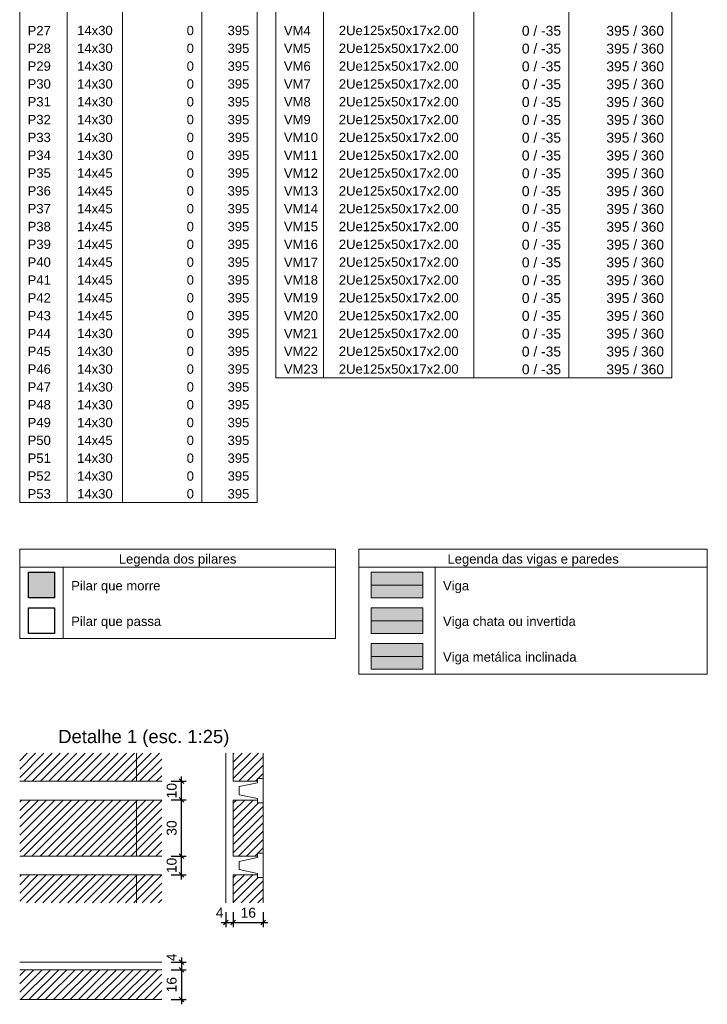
# Model space of a CAD drawing. Header units: millimetres. Extents: x 10906 to 25863, y 1966 to 4861.
# Tile 94 of 163: x 11503 to 11518, y 2933 to 2954. Entities that reach past the tile are written whole.
import ezdxf

# ---------------------------------------------------------------- set-up
doc = ezdxf.new("R2010")
doc.units = ezdxf.units.MM
for name, color, linetype, lineweight in [('FO-Cotas', 4, 'Continuous', 5), ('FO-Eixos', 5, 'Continuous', 5), ('FO-Hachura pilar que morre', 106, 'Continuous', 5), ('FO-Hachura viga', 41, 'Continuous', 5), ('FO-Hachura viga chata ou invertida', 70, 'Continuous', 5), ('FO-Hachura viga genérica inclinada', 243, 'Continuous', 5), ('FO-Hachuras das lajes', 1, 'Continuous', 20), ('FO-Pilares', 4, 'Continuous', 30), ('FO-Textos das lajes', 3, 'Continuous', 20), ('FO-Textos das vigas', 7, 'Continuous', 5), ('FO-Textos dos pilares', 7, 'Continuous', 5), ('FO-Títulos', 7, 'Continuous', 20), ('FO-Vigas', 1, 'Continuous', 20), ('FO-Vigas genéricas', 1, 'Continuous', 20)]:
    doc.layers.add(name, color=color, linetype=linetype, lineweight=lineweight)
doc.styles.add('Arial', font='arial.ttf')
doc.styles.get("Standard").update_dxf_attribs({"font": 'arial.ttf'})
doc.dimstyles.new('UM_25.000000', dxfattribs={"dimtxt": 0.18, "dimasz": 0.1, "dimexe": 0.1, "dimexo": 0.2, "dimgap": 0, "dimtad": 1, "dimtih": 1, "dimtoh": 1, "dimdec": 1, "dimlfac": 25, "dimzin": 0, "dimdsep": 46, "dimtxsty": 'Standard', "dimcen": 0.09, "dimdle": 0.1, "dimclrd": 256, "dimclre": 256, "dimclrt": 7, "dimadec": 1, "dimazin": 2, "dimtfac": 1, "dimtdec": 1, "dimtofl": 0, "dimtmove": 0, "dimatfit": 3, "dimfxl": 1, "dimtolj": 1, "dimarcsym": 0})
pattern_1 = [(45, (11416.3288, 2946.89336), (-0.08838835, 0.08838835), [])]

# ---------------------------------------------------------------- blocks, each defined once
blk = doc.blocks.new('_Oblique')
at = {"color": 0, "linetype": 'ByBlock', "lineweight": -2}
blk.add_line((-0.5, -0.5), (0.5, 0.5), dxfattribs=at)
blk = doc.blocks.new('*D454')
at = {"layer": 'Defpoints', "color": 0, "linetype": 'Continuous', "transparency": 16777216}
for p in [(11506.45, 2937.547), (11506.874, 2937.547), (11506.45, 2937.147)]:
    blk.add_point(p, dxfattribs=at)
at = {"layer": 'FO-Cotas', "linetype": 'Continuous', "lineweight": -2, "transparency": 16777216}
for p, q in [((11506.874, 2937.047), (11506.874, 2937.647)), ((11506.65, 2937.547), (11506.974, 2937.547)), ((11506.65, 2937.147), (11506.974, 2937.147))]:
    blk.add_line(p, q, dxfattribs=at)
at = {"layer": 'FO-Cotas', "linetype": 'Continuous', "lineweight": -2, "transparency": 16777216, "xscale": 0.1, "yscale": 0.1, "zscale": 0.1}
for p, rotation in [((11506.874, 2937.547), 90), ((11506.874, 2937.147), 270)]:
    blk.add_blockref('_Oblique', p, dxfattribs=dict(at, rotation=rotation))
at = {"layer": 'FO-Cotas', "color": 7, "linetype": 'Continuous', "transparency": 16777216, "insert": (11506.662, 2937.347), "char_height": 0.2118, "attachment_point": 5, "rotation": 90, "style": 'Arial'}
blk.add_mtext('\\A1;10', dxfattribs=at)
blk = doc.blocks.new('*D455')
at = {"layer": 'Defpoints', "color": 0, "linetype": 'Continuous', "transparency": 16777216}
for p in [(11506.45, 2937.147), (11506.874, 2937.147), (11506.45, 2935.947)]:
    blk.add_point(p, dxfattribs=at)
at = {"layer": 'FO-Cotas', "linetype": 'Continuous', "lineweight": -2, "transparency": 16777216}
for p, q in [((11506.874, 2935.847), (11506.874, 2937.247)), ((11506.65, 2937.147), (11506.974, 2937.147)), ((11506.65, 2935.947), (11506.974, 2935.947))]:
    blk.add_line(p, q, dxfattribs=at)
at = {"layer": 'FO-Cotas', "linetype": 'Continuous', "lineweight": -2, "transparency": 16777216, "xscale": 0.1, "yscale": 0.1, "zscale": 0.1}
for p, rotation in [((11506.874, 2937.147), 90), ((11506.874, 2935.947), 270)]:
    blk.add_blockref('_Oblique', p, dxfattribs=dict(at, rotation=rotation))
at = {"layer": 'FO-Cotas', "color": 7, "linetype": 'Continuous', "transparency": 16777216, "insert": (11506.662, 2936.547), "char_height": 0.2118, "attachment_point": 5, "rotation": 90, "style": 'Arial'}
blk.add_mtext('\\A1;30', dxfattribs=at)
blk = doc.blocks.new('*D456')
at = {"layer": 'Defpoints', "color": 0, "linetype": 'Continuous', "transparency": 16777216}
for p in [(11506.45, 2935.947), (11506.874, 2935.947), (11506.45, 2935.547)]:
    blk.add_point(p, dxfattribs=at)
at = {"layer": 'FO-Cotas', "linetype": 'Continuous', "lineweight": -2, "transparency": 16777216}
for p, q in [((11506.874, 2935.447), (11506.874, 2936.047)), ((11506.65, 2935.947), (11506.974, 2935.947)), ((11506.65, 2935.547), (11506.974, 2935.547))]:
    blk.add_line(p, q, dxfattribs=at)
at = {"layer": 'FO-Cotas', "linetype": 'Continuous', "lineweight": -2, "transparency": 16777216, "xscale": 0.1, "yscale": 0.1, "zscale": 0.1}
for p, rotation in [((11506.874, 2935.947), 90), ((11506.874, 2935.547), 270)]:
    blk.add_blockref('_Oblique', p, dxfattribs=dict(at, rotation=rotation))
at = {"layer": 'FO-Cotas', "color": 7, "linetype": 'Continuous', "transparency": 16777216, "insert": (11506.662, 2935.747), "char_height": 0.2118, "attachment_point": 5, "rotation": 90, "style": 'Arial'}
blk.add_mtext('\\A1;10', dxfattribs=at)
blk = doc.blocks.new('*D450')
at = {"layer": 'Defpoints', "color": 0, "linetype": 'Continuous', "transparency": 16777216}
for p in [(11507.821, 2934.947), (11507.981, 2934.947), (11507.981, 2934.523)]:
    blk.add_point(p, dxfattribs=at)
at = {"layer": 'FO-Cotas', "linetype": 'Continuous', "lineweight": -2, "transparency": 16777216}
for p, q in [((11507.821, 2934.747), (11507.821, 2934.423)), ((11507.981, 2934.747), (11507.981, 2934.423)), ((11507.721, 2934.523), (11508.081, 2934.523))]:
    blk.add_line(p, q, dxfattribs=at)
at = {"layer": 'FO-Cotas', "linetype": 'Continuous', "lineweight": -2, "transparency": 16777216, "xscale": 0.1, "yscale": 0.1, "zscale": 0.1, "rotation": 180}
blk.add_blockref('_Oblique', (11507.821, 2934.523), dxfattribs=at)
at = {"layer": 'FO-Cotas', "linetype": 'Continuous', "lineweight": -2, "transparency": 16777216, "xscale": 0.1, "yscale": 0.1, "zscale": 0.1}
blk.add_blockref('_Oblique', (11507.981, 2934.523), dxfattribs=at)
at = {"layer": 'FO-Cotas', "color": 7, "linetype": 'Continuous', "transparency": 16777216, "insert": (11507.687, 2934.735), "char_height": 0.2118, "attachment_point": 5, "rotation": 0.0057, "style": 'Arial'}
blk.add_mtext('\\A1;4', dxfattribs=at)
blk = doc.blocks.new('*D451')
at = {"layer": 'Defpoints', "color": 0, "linetype": 'Continuous', "transparency": 16777216}
for p in [(11507.981, 2934.947), (11508.621, 2934.947), (11508.621, 2934.523)]:
    blk.add_point(p, dxfattribs=at)
at = {"layer": 'FO-Cotas', "linetype": 'Continuous', "lineweight": -2, "transparency": 16777216}
for p, q in [((11507.981, 2934.747), (11507.981, 2934.423)), ((11508.621, 2934.747), (11508.621, 2934.423)), ((11507.881, 2934.523), (11508.721, 2934.523))]:
    blk.add_line(p, q, dxfattribs=at)
at = {"layer": 'FO-Cotas', "linetype": 'Continuous', "lineweight": -2, "transparency": 16777216, "xscale": 0.1, "yscale": 0.1, "zscale": 0.1, "rotation": 180}
blk.add_blockref('_Oblique', (11507.981, 2934.523), dxfattribs=at)
at = {"layer": 'FO-Cotas', "linetype": 'Continuous', "lineweight": -2, "transparency": 16777216, "xscale": 0.1, "yscale": 0.1, "zscale": 0.1}
blk.add_blockref('_Oblique', (11508.621, 2934.523), dxfattribs=at)
at = {"layer": 'FO-Cotas', "color": 7, "linetype": 'Continuous', "transparency": 16777216, "insert": (11508.301, 2934.735), "char_height": 0.2118, "attachment_point": 5, "rotation": 0.0057, "style": 'Arial'}
blk.add_mtext('\\A1;16', dxfattribs=at)
blk = doc.blocks.new('*D452')
at = {"layer": 'Defpoints', "color": 0, "linetype": 'Continuous', "transparency": 16777216}
for p in [(11506.45, 2933.676), (11506.45, 2933.516), (11506.874, 2933.516)]:
    blk.add_point(p, dxfattribs=at)
at = {"layer": 'FO-Cotas', "linetype": 'Continuous', "lineweight": -2, "transparency": 16777216}
for p, q in [((11506.65, 2933.676), (11506.974, 2933.676)), ((11506.874, 2933.776), (11506.874, 2933.416)), ((11506.65, 2933.516), (11506.974, 2933.516))]:
    blk.add_line(p, q, dxfattribs=at)
at = {"layer": 'FO-Cotas', "linetype": 'Continuous', "lineweight": -2, "transparency": 16777216, "xscale": 0.1, "yscale": 0.1, "zscale": 0.1}
for p, rotation in [((11506.874, 2933.676), 90), ((11506.874, 2933.516), 270)]:
    blk.add_blockref('_Oblique', p, dxfattribs=dict(at, rotation=rotation))
at = {"layer": 'FO-Cotas', "color": 7, "linetype": 'Continuous', "transparency": 16777216, "insert": (11506.662, 2933.782), "char_height": 0.2118, "attachment_point": 5, "rotation": 90, "style": 'Arial'}
blk.add_mtext('\\A1;4', dxfattribs=at)
blk = doc.blocks.new('*D453')
at = {"layer": 'Defpoints', "color": 0, "linetype": 'Continuous', "transparency": 16777216}
for p in [(11506.45, 2933.516), (11506.45, 2932.876), (11506.874, 2932.876)]:
    blk.add_point(p, dxfattribs=at)
at = {"layer": 'FO-Cotas', "linetype": 'Continuous', "lineweight": -2, "transparency": 16777216}
for p, q in [((11506.65, 2933.516), (11506.974, 2933.516)), ((11506.874, 2933.616), (11506.874, 2932.776)), ((11506.65, 2932.876), (11506.974, 2932.876))]:
    blk.add_line(p, q, dxfattribs=at)
at = {"layer": 'FO-Cotas', "linetype": 'Continuous', "lineweight": -2, "transparency": 16777216, "xscale": 0.1, "yscale": 0.1, "zscale": 0.1}
for p, rotation in [((11506.874, 2933.516), 90), ((11506.874, 2932.876), 270)]:
    blk.add_blockref('_Oblique', p, dxfattribs=dict(at, rotation=rotation))
at = {"layer": 'FO-Cotas', "color": 7, "linetype": 'Continuous', "transparency": 16777216, "insert": (11506.662, 2933.196), "char_height": 0.2118, "attachment_point": 5, "rotation": 90, "style": 'Arial'}
blk.add_mtext('\\A1;16', dxfattribs=at)

msp = doc.modelspace()

# ---------------------------------------------------------------- hatches: boundary and pattern name
at = {"layer": 'FO-Hachura pilar que morre', "linetype": 'Continuous'}
msp.add_hatch(color=256, dxfattribs=at).paths.add_polyline_path([(11503.60092, 2941.4688), (11503.60092, 2942.01948), (11504.1516, 2942.01948), (11504.1516, 2941.4688), (11503.60092, 2941.4688)])
at = {"layer": 'FO-Hachura viga', "linetype": 'Continuous'}
msp.add_hatch(color=256, dxfattribs=at).paths.add_polyline_path([(11510.93147, 2941.4688), (11510.93147, 2942.01948), (11512.03283, 2942.01948), (11512.03283, 2941.4688), (11510.93147, 2941.4688)])
at = {"layer": 'FO-Hachura viga chata ou invertida', "linetype": 'Continuous'}
msp.add_hatch(color=256, dxfattribs=at).paths.add_polyline_path([(11510.93147, 2940.70632), (11510.93147, 2941.257), (11512.03283, 2941.257), (11512.03283, 2940.70632), (11510.93147, 2940.70632)])
at = {"layer": 'FO-Hachura viga genérica inclinada', "linetype": 'Continuous'}
msp.add_hatch(color=256, dxfattribs=at).paths.add_polyline_path([(11510.93147, 2939.94384), (11510.93147, 2940.49452), (11512.03283, 2940.49452), (11512.03283, 2939.94384), (11510.93147, 2939.94384)])
at = {"layer": 'FO-Hachuras das lajes', "linetype": 'Continuous'}
h = msp.add_hatch(dxfattribs=at)
h.set_pattern_fill('ANSI31', color=256, style=0)
h.set_pattern_definition(pattern_1)
h.paths.add_polyline_path([(11503.4103, 2937.5468), (11503.4103, 2938.1468), (11506.4503, 2938.1468), (11506.4503, 2937.5468), (11503.4103, 2937.5468)])
h = msp.add_hatch(dxfattribs=at)
h.set_pattern_fill('ANSI31', color=256, style=0)
h.set_pattern_definition(pattern_1)
h.paths.add_polyline_path([(11507.9811, 2937.5468), (11507.9811, 2938.1468), (11508.6211, 2938.1468), (11508.6211, 2937.6068), (11508.5011, 2937.6068), (11508.5011, 2937.5468), (11507.9811, 2937.5468)])
h = msp.add_hatch(dxfattribs=at)
h.set_pattern_fill('ANSI31', color=256, style=0)
h.set_pattern_definition(pattern_1)
h.paths.add_polyline_path([(11503.4103, 2937.1468), (11506.4503, 2937.1468), (11506.4503, 2935.9468), (11503.4103, 2935.9468), (11503.4103, 2937.1468)])
h = msp.add_hatch(dxfattribs=at)
h.set_pattern_fill('ANSI31', color=256, style=0)
h.set_pattern_definition(pattern_1)
h.paths.add_polyline_path([(11507.9811, 2937.1468), (11508.5011, 2937.1468), (11508.5011, 2937.0868), (11508.6211, 2937.0868), (11508.6211, 2936.0068), (11508.5011, 2936.0068), (11508.5011, 2935.9468), (11507.9811, 2935.9468), (11507.9811, 2937.1468)])
h = msp.add_hatch(dxfattribs=at)
h.set_pattern_fill('ANSI31', color=256, style=0)
h.set_pattern_definition(pattern_1)
h.paths.add_polyline_path([(11503.4103, 2935.5468), (11506.4503, 2935.5468), (11506.4503, 2934.9468), (11503.4103, 2934.9468), (11503.4103, 2935.5468)])
h = msp.add_hatch(dxfattribs=at)
h.set_pattern_fill('ANSI31', color=256, style=0)
h.set_pattern_definition(pattern_1)
h.paths.add_polyline_path([(11507.9811, 2934.9468), (11507.9811, 2935.5468), (11508.5011, 2935.5468), (11508.5011, 2935.4868), (11508.6211, 2935.4868), (11508.6211, 2934.9468), (11507.9811, 2934.9468)])
h = msp.add_hatch(dxfattribs=at)
h.set_pattern_fill('ANSI31', color=256, style=0)
h.set_pattern_definition(pattern_1)
h.paths.add_polyline_path([(11503.4103, 2933.516), (11506.4503, 2933.516), (11506.4503, 2932.876), (11503.4103, 2932.876), (11503.4103, 2933.516)])

# ---------------------------------------------------------------- linework, layer by layer
at = {"layer": 'FO-Eixos'}
for p, q in [((11510.93147, 2941.74414), (11512.03283, 2941.74414)), ((11510.93147, 2940.98166), (11512.03283, 2940.98166)), ((11510.93147, 2940.21918), (11512.03283, 2940.21918))]:
    msp.add_line(p, q, dxfattribs=at)
at = {"layer": 'FO-Eixos', "linetype": 'Continuous'}
for p, q in [((11505.9103, 2937.5468), (11505.9103, 2938.1468)), ((11505.9103, 2935.9468), (11505.9103, 2937.1468)), ((11505.9103, 2935.5468), (11505.9103, 2934.9468))]:
    msp.add_line(p, q, dxfattribs=at)
at = {"layer": 'FO-Hachuras das lajes', "linetype": 'Continuous'}
for p, q in [((11508.6211, 2937.6068), (11508.6211, 2938.1468)), ((11508.6211, 2936.0068), (11508.6211, 2937.0868)), ((11508.6211, 2934.9468), (11508.6211, 2935.4868)), ((11503.4103, 2932.876), (11506.4503, 2932.876))]:
    msp.add_line(p, q, dxfattribs=at)
at = {"layer": 'FO-Pilares'}
for points in [[(11503.60092, 2941.4688), (11503.60092, 2942.01948), (11504.1516, 2942.01948), (11504.1516, 2941.4688), (11503.60092, 2941.4688)], [(11503.60092, 2940.70632), (11503.60092, 2941.257), (11504.1516, 2941.257), (11504.1516, 2940.70632), (11503.60092, 2940.70632)]]:
    msp.add_lwpolyline(points, close=True, dxfattribs=at)
at = {"layer": 'FO-Textos das lajes', "linetype": 'Continuous'}
for p, q in [((11507.8211, 2934.9468), (11507.8211, 2938.1468)), ((11507.9811, 2937.5468), (11507.9811, 2938.1468)), ((11503.4103, 2937.5468), (11504.0103, 2937.5468)), ((11504.0103, 2937.5468), (11504.3303, 2937.5468)), ((11504.3303, 2937.5468), (11505.5303, 2937.5468)), ((11505.5303, 2937.5468), (11505.8503, 2937.5468)), ((11505.8503, 2937.5468), (11506.4503, 2937.5468)), ((11507.9811, 2937.5468), (11508.5011, 2937.5468)), ((11503.4103, 2937.1468), (11504.0103, 2937.1468)), ((11504.0103, 2937.1468), (11504.3303, 2937.1468)), ((11504.3303, 2937.1468), (11505.5303, 2937.1468)), ((11505.5303, 2937.1468), (11505.8503, 2937.1468)), ((11505.8503, 2937.1468), (11506.4503, 2937.1468)), ((11507.9811, 2935.9468), (11507.9811, 2937.1468)), ((11507.9811, 2937.1468), (11508.5011, 2937.1468)), ((11503.4103, 2935.9468), (11504.0103, 2935.9468)), ((11504.0103, 2935.9468), (11504.3303, 2935.9468)), ((11504.3303, 2935.9468), (11505.5303, 2935.9468)), ((11505.5303, 2935.9468), (11505.8503, 2935.9468)), ((11505.8503, 2935.9468), (11506.4503, 2935.9468)), ((11507.9811, 2935.9468), (11508.5011, 2935.9468)), ((11503.4103, 2935.5468), (11504.0103, 2935.5468)), ((11504.0103, 2935.5468), (11504.3303, 2935.5468)), ((11504.3303, 2935.5468), (11505.5303, 2935.5468)), ((11505.5303, 2935.5468), (11505.8503, 2935.5468)), ((11505.8503, 2935.5468), (11506.4503, 2935.5468)), ((11507.9811, 2934.9468), (11507.9811, 2935.5468)), ((11507.9811, 2935.5468), (11508.5011, 2935.5468)), ((11503.4103, 2933.676), (11506.4503, 2933.676)), ((11503.4103, 2933.516), (11506.4503, 2933.516))]:
    msp.add_line(p, q, dxfattribs=at)
for points in [[(11508.6211, 2937.0868), (11508.5011, 2937.0868), (11508.5011, 2937.1768), (11508.1091, 2937.26013), (11508.1091, 2937.43346), (11508.5011, 2937.5168), (11508.5011, 2937.6068), (11508.6211, 2937.6068), (11508.6211, 2937.0868)], [(11508.6211, 2935.4868), (11508.5011, 2935.4868), (11508.5011, 2935.5768), (11508.1091, 2935.66013), (11508.1091, 2935.83346), (11508.5011, 2935.9168), (11508.5011, 2936.0068), (11508.6211, 2936.0068), (11508.6211, 2935.4868)]]:
    msp.add_lwpolyline(points, close=True, dxfattribs=at)
at = {"layer": 'FO-Textos das vigas'}
for p, q in [((11508.8935, 2964.85932), (11508.8935, 2946.17856)), ((11517.3655, 2964.85932), (11517.3655, 2946.17856)), ((11509.91014, 2964.47808), (11509.91014, 2946.17856)), ((11513.1295, 2964.47808), (11513.1295, 2946.17856)), ((11515.16278, 2964.47808), (11515.16278, 2946.17856)), ((11508.8935, 2946.17856), (11517.3655, 2946.17856)), ((11503.4103, 2942.50988), (11510.16672, 2942.50988)), ((11503.4103, 2942.50988), (11503.4103, 2940.60368)), ((11510.16672, 2942.50988), (11510.16672, 2940.60368)), ((11510.66672, 2942.50988), (11518.12208, 2942.50988)), ((11510.66672, 2942.50988), (11510.66672, 2939.8412)), ((11518.12208, 2942.50988), (11518.12208, 2939.8412)), ((11503.4103, 2942.12864), (11510.16672, 2942.12864)), ((11504.34222, 2942.12864), (11504.34222, 2940.60368)), ((11510.66672, 2942.12864), (11518.12208, 2942.12864)), ((11512.29758, 2942.12864), (11512.29758, 2939.8412)), ((11503.4103, 2940.60368), (11510.16672, 2940.60368)), ((11510.66672, 2939.8412), (11518.12208, 2939.8412))]:
    msp.add_line(p, q, dxfattribs=at)
at = {"layer": 'FO-Textos dos pilares'}
for p, q in [((11503.4103, 2964.85932), (11503.4103, 2943.50988)), ((11508.4935, 2964.85932), (11508.4935, 2943.50988)), ((11504.42694, 2964.47808), (11504.42694, 2943.50988)), ((11505.61302, 2964.47808), (11505.61302, 2943.50988)), ((11507.30742, 2964.47808), (11507.30742, 2943.50988)), ((11503.4103, 2943.50988), (11508.4935, 2943.50988))]:
    msp.add_line(p, q, dxfattribs=at)
at = {"layer": 'FO-Vigas'}
for points in [[(11510.93147, 2941.4688), (11510.93147, 2942.01948), (11512.03283, 2942.01948), (11512.03283, 2941.4688), (11510.93147, 2941.4688)], [(11510.93147, 2940.70632), (11510.93147, 2941.257), (11512.03283, 2941.257), (11512.03283, 2940.70632), (11510.93147, 2940.70632)]]:
    msp.add_lwpolyline(points, close=True, dxfattribs=at)
at = {"layer": 'FO-Vigas genéricas'}
msp.add_lwpolyline([(11510.93147, 2939.94384), (11510.93147, 2940.49452), (11512.03283, 2940.49452), (11512.03283, 2939.94384), (11510.93147, 2939.94384)], close=True, dxfattribs=at)

# ---------------------------------------------------------------- texts
at = {"layer": 'FO-Textos das vigas', "linetype": 'Continuous', "line_spacing_factor": 0.798, "style": 'Arial'}
for s, insert, char_height, width, attachment_point in [('VM4', (11509.06294, 2953.50684), 0.2, 1.2129634, 7), ('2Ue125x50x17x2.00', (11511.51982, 2953.50684), 0.2, 5.392226, 8), ('0 / -35', (11514.99334, 2953.49479), 0.2118, 1.6831161, 9), ('395 / 360', (11517.19606, 2953.49478), 0.2118, 2.4768748, 9), ('VM5', (11509.06294, 2953.1256), 0.2, 1.2129634, 7), ('2Ue125x50x17x2.00', (11511.51982, 2953.1256), 0.2, 5.392226, 8), ('0 / -35', (11514.99334, 2953.11355), 0.2118, 1.6831161, 9), ('395 / 360', (11517.19606, 2953.11354), 0.2118, 2.4768748, 9), ('0 / -35', (11514.99334, 2952.73231), 0.2118, 1.6831161, 9), ('395 / 360', (11517.19606, 2952.7323), 0.2118, 2.4768748, 9), ('VM6', (11509.06294, 2952.74436), 0.2, 1.2129634, 7), ('2Ue125x50x17x2.00', (11511.51982, 2952.74436), 0.2, 5.392226, 8), ('VM7', (11509.06294, 2952.36312), 0.2, 1.2129634, 7), ('2Ue125x50x17x2.00', (11511.51982, 2952.36312), 0.2, 5.392226, 8), ('0 / -35', (11514.99334, 2952.35107), 0.2118, 1.6831161, 9), ('395 / 360', (11517.19606, 2952.35106), 0.2118, 2.4768748, 9), ('VM8', (11509.06294, 2951.98188), 0.2, 1.2129634, 7), ('2Ue125x50x17x2.00', (11511.51982, 2951.98188), 0.2, 5.392226, 8), ('0 / -35', (11514.99334, 2951.96983), 0.2118, 1.6831161, 9), ('395 / 360', (11517.19606, 2951.96982), 0.2118, 2.4768748, 9), ('VM9', (11509.06294, 2951.60064), 0.2, 1.2129634, 7), ('2Ue125x50x17x2.00', (11511.51982, 2951.60064), 0.2, 5.392226, 8), ('0 / -35', (11514.99334, 2951.58859), 0.2118, 1.6831161, 9), ('395 / 360', (11517.19606, 2951.58858), 0.2118, 2.4768748, 9), ('VM10', (11509.06294, 2951.2194), 0.2, 1.540636, 7), ('2Ue125x50x17x2.00', (11511.51982, 2951.2194), 0.2, 5.392226, 8), ('0 / -35', (11514.99334, 2951.20735), 0.2118, 1.6831161, 9), ('395 / 360', (11517.19606, 2951.20734), 0.2118, 2.4768748, 9), ('VM11', (11509.06294, 2950.83816), 0.2, 1.540636, 7), ('2Ue125x50x17x2.00', (11511.51982, 2950.83816), 0.2, 5.392226, 8), ('0 / -35', (11514.99334, 2950.82611), 0.2118, 1.6831161, 9), ('395 / 360', (11517.19606, 2950.8261), 0.2118, 2.4768748, 9), ('VM12', (11509.06294, 2950.45692), 0.2, 1.540636, 7), ('2Ue125x50x17x2.00', (11511.51982, 2950.45692), 0.2, 5.392226, 8), ('0 / -35', (11514.99334, 2950.44487), 0.2118, 1.6831161, 9), ('395 / 360', (11517.19606, 2950.44486), 0.2118, 2.4768748, 9), ('VM13', (11509.06294, 2950.07568), 0.2, 1.540636, 7), ('2Ue125x50x17x2.00', (11511.51982, 2950.07568), 0.2, 5.392226, 8), ('0 / -35', (11514.99334, 2950.06363), 0.2118, 1.6831161, 9), ('395 / 360', (11517.19606, 2950.06362), 0.2118, 2.4768748, 9), ('VM14', (11509.06294, 2949.69444), 0.2, 1.540636, 7), ('2Ue125x50x17x2.00', (11511.51982, 2949.69444), 0.2, 5.392226, 8), ('0 / -35', (11514.99334, 2949.68239), 0.2118, 1.6831161, 9), ('395 / 360', (11517.19606, 2949.68238), 0.2118, 2.4768748, 9), ('VM15', (11509.06294, 2949.3132), 0.2, 1.540636, 7), ('2Ue125x50x17x2.00', (11511.51982, 2949.3132), 0.2, 5.392226, 8), ('0 / -35', (11514.99334, 2949.30115), 0.2118, 1.6831161, 9), ('395 / 360', (11517.19606, 2949.30114), 0.2118, 2.4768748, 9), ('VM16', (11509.06294, 2948.93196), 0.2, 1.540636, 7), ('2Ue125x50x17x2.00', (11511.51982, 2948.93196), 0.2, 5.392226, 8), ('0 / -35', (11514.99334, 2948.91991), 0.2118, 1.6831161, 9), ('395 / 360', (11517.19606, 2948.9199), 0.2118, 2.4768748, 9), ('VM17', (11509.06294, 2948.55072), 0.2, 1.540636, 7), ('2Ue125x50x17x2.00', (11511.51982, 2948.55072), 0.2, 5.392226, 8), ('0 / -35', (11514.99334, 2948.53867), 0.2118, 1.6831161, 9), ('395 / 360', (11517.19606, 2948.53866), 0.2118, 2.4768748, 9), ('VM18', (11509.06294, 2948.16948), 0.2, 1.540636, 7), ('2Ue125x50x17x2.00', (11511.51982, 2948.16948), 0.2, 5.392226, 8), ('0 / -35', (11514.99334, 2948.15743), 0.2118, 1.6831161, 9), ('395 / 360', (11517.19606, 2948.15742), 0.2118, 2.4768748, 9), ('VM19', (11509.06294, 2947.78824), 0.2, 1.540636, 7), ('2Ue125x50x17x2.00', (11511.51982, 2947.78824), 0.2, 5.392226, 8), ('0 / -35', (11514.99334, 2947.77619), 0.2118, 1.6831161, 9), ('395 / 360', (11517.19606, 2947.77618), 0.2118, 2.4768748, 9), ('VM20', (11509.06294, 2947.407), 0.2, 1.540636, 7), ('2Ue125x50x17x2.00', (11511.51982, 2947.407), 0.2, 5.392226, 8), ('0 / -35', (11514.99334, 2947.39495), 0.2118, 1.6831161, 9), ('395 / 360', (11517.19606, 2947.39494), 0.2118, 2.4768748, 9), ('VM21', (11509.06294, 2947.02576), 0.2, 1.540636, 7), ('2Ue125x50x17x2.00', (11511.51982, 2947.02576), 0.2, 5.392226, 8), ('0 / -35', (11514.99334, 2947.01371), 0.2118, 1.6831161, 9), ('395 / 360', (11517.19606, 2947.0137), 0.2118, 2.4768748, 9), ('0 / -35', (11514.99334, 2946.63247), 0.2118, 1.6831161, 9), ('395 / 360', (11517.19606, 2946.63246), 0.2118, 2.4768748, 9), ('VM22', (11509.06294, 2946.64452), 0.2, 1.540636, 7), ('2Ue125x50x17x2.00', (11511.51982, 2946.64452), 0.2, 5.392226, 8), ('VM23', (11509.06294, 2946.26328), 0.2, 1.540636, 7), ('2Ue125x50x17x2.00', (11511.51982, 2946.26328), 0.2, 5.392226, 8), ('0 / -35', (11514.99334, 2946.25123), 0.2118, 1.6831161, 9), ('395 / 360', (11517.19606, 2946.25122), 0.2118, 2.4768748, 9), ('Legenda dos pilares', (11506.7888, 2942.14336), 0.2, 5.3008952, 8), ('Legenda das vigas e paredes', (11514.3948, 2942.14336), 0.2, 7.7218667, 8), ('Pilar que morre', (11504.5118, 2941.57136), 0.2, 4.0215666, 7), ('Viga', (11512.4668, 2941.57136), 0.2, 1.1789329, 7), ('Pilar que passa', (11504.5118, 2940.80936), 0.2, 4.0588564, 7), ('Viga chata ou invertida', (11512.4668, 2940.80936), 0.2, 5.9893231, 7), ('Viga metálica inclinada', (11512.4668, 2940.04636), 0.2, 6.0897188, 7)]:
    msp.add_mtext(s, dxfattribs=dict(at, insert=insert, char_height=char_height, width=width, attachment_point=attachment_point))
at = {"layer": 'FO-Textos dos pilares', "linetype": 'Continuous', "char_height": 0.2, "line_spacing_factor": 0.798, "style": 'Arial'}
for s, insert, width, attachment_point in [('P27', (11503.57974, 2953.50684), 1.0491271, 7), ('14x30', (11505.01998, 2953.50684), 1.6009967, 8), ('0', (11507.13798, 2953.50684), 0.3276726, 9), ('395', (11508.32406, 2953.50684), 0.9830177, 9), ('P28', (11503.57974, 2953.1256), 1.0491271, 7), ('14x30', (11505.01998, 2953.1256), 1.6009967, 8), ('0', (11507.13798, 2953.1256), 0.3276726, 9), ('395', (11508.32406, 2953.1256), 0.9830177, 9), ('P29', (11503.57974, 2952.74436), 1.0491271, 7), ('14x30', (11505.01998, 2952.74436), 1.6009967, 8), ('0', (11507.13798, 2952.74436), 0.3276726, 9), ('395', (11508.32406, 2952.74436), 0.9830177, 9), ('P30', (11503.57974, 2952.36312), 1.0491271, 7), ('14x30', (11505.01998, 2952.36312), 1.6009967, 8), ('0', (11507.13798, 2952.36312), 0.3276726, 9), ('395', (11508.32406, 2952.36312), 0.9830177, 9), ('P31', (11503.57974, 2951.98188), 1.0491271, 7), ('14x30', (11505.01998, 2951.98188), 1.6009967, 8), ('0', (11507.13798, 2951.98188), 0.3276726, 9), ('395', (11508.32406, 2951.98188), 0.9830177, 9), ('P32', (11503.57974, 2951.60064), 1.0491271, 7), ('14x30', (11505.01998, 2951.60064), 1.6009967, 8), ('0', (11507.13798, 2951.60064), 0.3276726, 9), ('395', (11508.32406, 2951.60064), 0.9830177, 9), ('P33', (11503.57974, 2951.2194), 1.0491271, 7), ('14x30', (11505.01998, 2951.2194), 1.6009967, 8), ('0', (11507.13798, 2951.2194), 0.3276726, 9), ('395', (11508.32406, 2951.2194), 0.9830177, 9), ('P34', (11503.57974, 2950.83816), 1.0491271, 7), ('14x30', (11505.01998, 2950.83816), 1.6009967, 8), ('0', (11507.13798, 2950.83816), 0.3276726, 9), ('395', (11508.32406, 2950.83816), 0.9830177, 9), ('P35', (11503.57974, 2950.45692), 1.0491271, 7), ('14x45', (11505.01998, 2950.45692), 1.6009967, 8), ('0', (11507.13798, 2950.45692), 0.3276726, 9), ('395', (11508.32406, 2950.45692), 0.9830177, 9), ('P36', (11503.57974, 2950.07568), 1.0491271, 7), ('14x45', (11505.01998, 2950.07568), 1.6009967, 8), ('0', (11507.13798, 2950.07568), 0.3276726, 9), ('395', (11508.32406, 2950.07568), 0.9830177, 9), ('P37', (11503.57974, 2949.69444), 1.0491271, 7), ('14x45', (11505.01998, 2949.69444), 1.6009967, 8), ('0', (11507.13798, 2949.69444), 0.3276726, 9), ('395', (11508.32406, 2949.69444), 0.9830177, 9), ('P38', (11503.57974, 2949.3132), 1.0491271, 7), ('14x45', (11505.01998, 2949.3132), 1.6009967, 8), ('0', (11507.13798, 2949.3132), 0.3276726, 9), ('395', (11508.32406, 2949.3132), 0.9830177, 9), ('P39', (11503.57974, 2948.93196), 1.0491271, 7), ('14x45', (11505.01998, 2948.93196), 1.6009967, 8), ('0', (11507.13798, 2948.93196), 0.3276726, 9), ('395', (11508.32406, 2948.93196), 0.9830177, 9), ('P40', (11503.57974, 2948.55072), 1.0491271, 7), ('14x45', (11505.01998, 2948.55072), 1.6009967, 8), ('0', (11507.13798, 2948.55072), 0.3276726, 9), ('395', (11508.32406, 2948.55072), 0.9830177, 9), ('P41', (11503.57974, 2948.16948), 1.0491271, 7), ('14x45', (11505.01998, 2948.16948), 1.6009967, 8), ('0', (11507.13798, 2948.16948), 0.3276726, 9), ('395', (11508.32406, 2948.16948), 0.9830177, 9), ('P42', (11503.57974, 2947.78824), 1.0491271, 7), ('14x45', (11505.01998, 2947.78824), 1.6009967, 8), ('0', (11507.13798, 2947.78824), 0.3276726, 9), ('395', (11508.32406, 2947.78824), 0.9830177, 9), ('P43', (11503.57974, 2947.407), 1.0491271, 7), ('14x45', (11505.01998, 2947.407), 1.6009967, 8), ('0', (11507.13798, 2947.407), 0.3276726, 9), ('395', (11508.32406, 2947.407), 0.9830177, 9), ('P44', (11503.57974, 2947.02576), 1.0491271, 7), ('14x30', (11505.01998, 2947.02576), 1.6009967, 8), ('0', (11507.13798, 2947.02576), 0.3276726, 9), ('395', (11508.32406, 2947.02576), 0.9830177, 9), ('P45', (11503.57974, 2946.64452), 1.0491271, 7), ('14x30', (11505.01998, 2946.64452), 1.6009967, 8), ('0', (11507.13798, 2946.64452), 0.3276726, 9), ('395', (11508.32406, 2946.64452), 0.9830177, 9), ('P46', (11503.57974, 2946.26328), 1.0491271, 7), ('14x30', (11505.01998, 2946.26328), 1.6009967, 8), ('0', (11507.13798, 2946.26328), 0.3276726, 9), ('395', (11508.32406, 2946.26328), 0.9830177, 9), ('P47', (11503.57974, 2945.88204), 1.0491271, 7), ('14x30', (11505.01998, 2945.88204), 1.6009967, 8), ('0', (11507.13798, 2945.88204), 0.3276726, 9), ('395', (11508.32406, 2945.88204), 0.9830177, 9), ('P48', (11503.57974, 2945.5008), 1.0491271, 7), ('14x30', (11505.01998, 2945.5008), 1.6009967, 8), ('0', (11507.13798, 2945.5008), 0.3276726, 9), ('395', (11508.32406, 2945.5008), 0.9830177, 9), ('P49', (11503.57974, 2945.11956), 1.0491271, 7), ('14x30', (11505.01998, 2945.11956), 1.6009967, 8), ('0', (11507.13798, 2945.11956), 0.3276726, 9), ('395', (11508.32406, 2945.11956), 0.9830177, 9), ('P50', (11503.57974, 2944.73832), 1.0491271, 7), ('14x45', (11505.01998, 2944.73832), 1.6009967, 8), ('0', (11507.13798, 2944.73832), 0.3276726, 9), ('395', (11508.32406, 2944.73832), 0.9830177, 9), ('P51', (11503.57974, 2944.35708), 1.0491271, 7), ('14x30', (11505.01998, 2944.35708), 1.6009967, 8), ('0', (11507.13798, 2944.35708), 0.3276726, 9), ('395', (11508.32406, 2944.35708), 0.9830177, 9), ('P52', (11503.57974, 2943.97584), 1.0491271, 7), ('14x30', (11505.01998, 2943.97584), 1.6009967, 8), ('0', (11507.13798, 2943.97584), 0.3276726, 9), ('395', (11508.32406, 2943.97584), 0.9830177, 9), ('P53', (11503.57974, 2943.5946), 1.0491271, 7), ('14x30', (11505.01998, 2943.5946), 1.6009967, 8), ('0', (11507.13798, 2943.5946), 0.3276726, 9), ('395', (11508.32406, 2943.5946), 0.9830177, 9)]:
    msp.add_mtext(s, dxfattribs=dict(at, insert=insert, width=width, attachment_point=attachment_point))
at = {"layer": 'FO-Títulos', "linetype": 'Continuous', "insert": (11506.0658, 2938.27936), "char_height": 0.2824, "width": 7.3611904, "attachment_point": 8, "line_spacing_factor": 0.798, "style": 'Arial'}
msp.add_mtext('Detalhe 1 (esc. 1:25)', dxfattribs=at)

# ---------------------------------------------------------------- dimensions: what is measured, and where the dimension line sits
at = {"layer": 'FO-Cotas', "linetype": 'Continuous'}
for base, p1, p2, override, picture, middle in [((11506.8739, 2937.5468), (11506.4503, 2937.1468), (11506.4503, 2937.5468), {"dimtxt": 0.2118, "dimtih": 0, "dimtoh": 0, "dimzin": 8, "dimtxsty": 'Arial', "dimblk": 'Oblique', "dimblk1": 'Oblique', "dimblk2": 'Oblique', "dimsah": 1, "dimclrt": 7, "dimazin": 3, "dimtmove": 2, "dimldrblk": 'Oblique'}, '*D454', (11506.6621, 2937.3468)), ((11506.8739, 2937.1468), (11506.4503, 2935.9468), (11506.4503, 2937.1468), {"dimtxt": 0.2118, "dimasz": 0.1, "dimexe": 0.1, "dimexo": 0.2, "dimtad": 1, "dimtih": 0, "dimtoh": 0, "dimdec": 1, "dimlfac": 25, "dimzin": 8, "dimtxsty": 'Arial', "dimblk": 'Oblique', "dimblk1": 'Oblique', "dimblk2": 'Oblique', "dimsah": 1, "dimdle": 0.1, "dimse1": 0, "dimse2": 0, "dimclrt": 7, "dimadec": 1, "dimazin": 3, "dimtmove": 2, "dimldrblk": 'Oblique'}, '*D455', (11506.6621, 2936.5468)), ((11506.8739, 2935.9468), (11506.4503, 2935.5468), (11506.4503, 2935.9468), {"dimtxt": 0.2118, "dimtih": 0, "dimtoh": 0, "dimzin": 8, "dimtxsty": 'Arial', "dimblk": 'Oblique', "dimblk1": 'Oblique', "dimblk2": 'Oblique', "dimsah": 1, "dimclrt": 7, "dimazin": 3, "dimtmove": 2, "dimldrblk": 'Oblique'}, '*D456', (11506.6621, 2935.7468)), ((11506.8739, 2933.516), (11506.4503, 2933.676), (11506.4503, 2933.516), {"dimtxt": 0.2118, "dimasz": 0.1, "dimexe": 0.1, "dimexo": 0.2, "dimtad": 1, "dimtih": 0, "dimtoh": 0, "dimdec": 1, "dimlfac": 25, "dimzin": 8, "dimtxsty": 'Arial', "dimblk": 'Oblique', "dimblk1": 'Oblique', "dimblk2": 'Oblique', "dimsah": 1, "dimdle": 0.1, "dimse1": 0, "dimse2": 0, "dimclrt": 7, "dimadec": 1, "dimazin": 3, "dimtmove": 2, "dimldrblk": 'Oblique'}, '*D452', (11506.6621, 2933.7819)), ((11506.8739, 2932.876), (11506.4503, 2933.516), (11506.4503, 2932.876), {"dimtxt": 0.2118, "dimasz": 0.1, "dimexe": 0.1, "dimexo": 0.2, "dimtad": 1, "dimtih": 0, "dimtoh": 0, "dimdec": 1, "dimlfac": 25, "dimzin": 8, "dimtxsty": 'Arial', "dimblk": 'Oblique', "dimblk1": 'Oblique', "dimblk2": 'Oblique', "dimsah": 1, "dimdle": 0.1, "dimse1": 0, "dimse2": 0, "dimclrt": 7, "dimadec": 1, "dimazin": 3, "dimtmove": 2, "dimldrblk": 'Oblique'}, '*D453', (11506.6621, 2933.196))]:
    dim = msp.add_linear_dim(base=base, p1=p1, p2=p2, angle=90, dimstyle='UM_25.000000', override=override, dxfattribs=at)
    dim.commit()
    dim.dimension.update_dxf_attribs({"geometry": picture, "text_midpoint": middle, "dimtype": 160, "text_rotation": 90})
for base, p1, p2, override, picture, middle in [((11507.9811, 2934.5232), (11507.8211, 2934.9468), (11507.9811, 2934.9468), {"dimtxt": 0.2118, "dimtih": 0, "dimtoh": 0, "dimzin": 8, "dimtxsty": 'Arial', "dimblk": 'Oblique', "dimblk1": 'Oblique', "dimblk2": 'Oblique', "dimsah": 1, "dimclrt": 7, "dimazin": 3, "dimtmove": 2, "dimldrblk": 'Oblique'}, '*D450', (11507.687, 2934.735)), ((11508.6211, 2934.5232), (11507.9811, 2934.9468), (11508.6211, 2934.9468), {"dimtxt": 0.2118, "dimasz": 0.1, "dimexe": 0.1, "dimexo": 0.2, "dimtad": 1, "dimtih": 0, "dimtoh": 0, "dimdec": 1, "dimlfac": 25, "dimzin": 8, "dimtxsty": 'Arial', "dimblk": 'Oblique', "dimblk1": 'Oblique', "dimblk2": 'Oblique', "dimsah": 1, "dimdle": 0.1, "dimse1": 0, "dimse2": 0, "dimclrt": 7, "dimadec": 1, "dimazin": 3, "dimtmove": 2, "dimldrblk": 'Oblique'}, '*D451', (11508.3011, 2934.735))]:
    dim = msp.add_linear_dim(base=base, p1=p1, p2=p2, dimstyle='UM_25.000000', override=override, dxfattribs=at)
    dim.commit()
    dim.dimension.update_dxf_attribs({"geometry": picture, "text_midpoint": middle, "dimtype": 160, "text_rotation": 0.00573})

doc.saveas('drawing.dxf')
